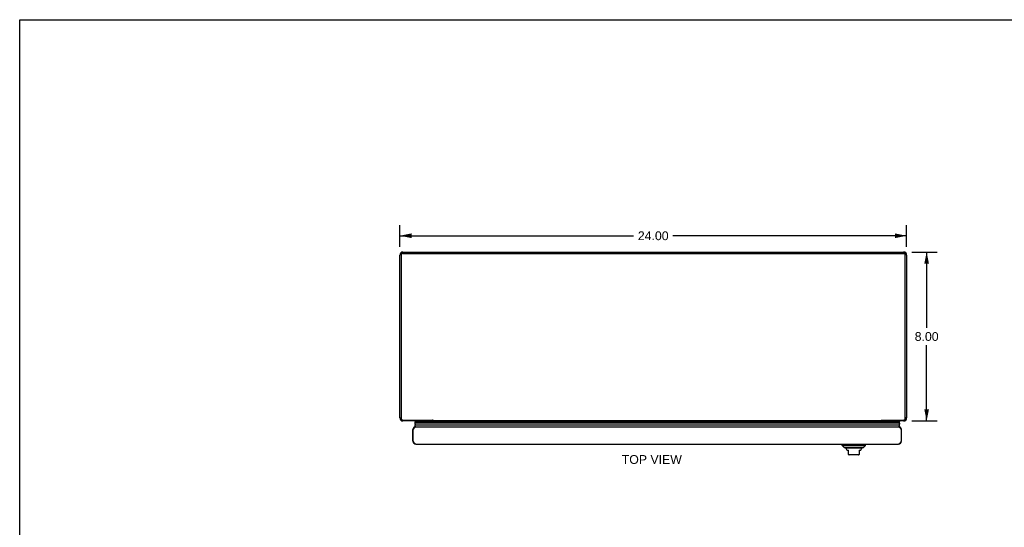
# Model space of a CAD drawing. Header units: inches. Extents: x 0 to 94.4, y 0 to 61.1.
# Tile 3 of 6: x 0 to 46.6, y 37.1 to 61.1. Entities that reach past the tile are written whole.
import ezdxf

# ---------------------------------------------------------------- set-up
doc = ezdxf.new("R2010")
doc.units = ezdxf.units.IN
doc.header["$LTSCALE"] = 5.194444
doc.header["$MEASUREMENT"] = 0
doc.layers.get('0').update_dxf_attribs({"linetype": 'CONTINUOUS'})
doc.layers.add('DIMENSIONS', color=7, linetype='CONTINUOUS')
doc.styles.get("Standard").update_dxf_attribs({"font": 'arial.ttf'})
doc.dimstyles.new('DIMSTYLE_1', dxfattribs={"dimtxt": 0.416667, "dimasz": 0.555556, "dimexe": 0.09, "dimexo": 0.07, "dimgap": 0.0375, "dimtad": 0, "dimtih": 1, "dimtoh": 1, "dimzin": 4, "dimdsep": 46, "dimtxsty": 'Standard', "dimblk": '_FILLED', "dimblk1": '_FILLED', "dimblk2": '_FILLED', "dimcen": 0.09, "dimazin": 1, "dimtfac": 1, "dimtofl": 0, "dimtmove": 0, "dimatfit": 3, "dimldrblk": '_FILLED', "dimfxl": 0, "dimtolj": 1, "dimtzin": 4, "dimarcsym": 0})

# ---------------------------------------------------------------- blocks, each defined once
blk = doc.blocks.new('_FILLED')
at = {"color": 0, "linetype": 'ByBlock'}
blk.add_solid([(0, 0), (-1, 0.2), (-1, -0.2)], dxfattribs=at)
blk = doc.blocks.new('*D2')
at = {"layer": 'DIMENSIONS', "color": 2, "linetype": 'Continuous'}
for p, q in [((42.242, 50.109), (43.445, 50.109)), ((42.945, 50.109), (42.945, 46.525)), ((42.945, 42.109), (42.945, 45.692)), ((42.242, 42.109), (43.445, 42.109))]:
    blk.add_line(p, q, dxfattribs=at)
at = {"layer": 'DIMENSIONS', "color": 2, "linetype": 'Continuous', "xscale": 0.5555555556, "yscale": 0.5555555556, "zscale": 0.5555555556}
for p, rotation in [((42.945, 50.109), 90), ((42.945, 42.109), 270)]:
    blk.add_blockref('_FILLED', p, dxfattribs=dict(at, rotation=rotation))
at = {"layer": 'DIMENSIONS', "color": 2, "linetype": 'Continuous', "insert": (42.945, 46.317), "char_height": 0.4167, "width": 1.13228, "attachment_point": 2, "line_spacing_factor": 0.9}
blk.add_mtext('8.00', dxfattribs=at)
blk = doc.blocks.new('*D8')
at = {"layer": 'DIMENSIONS', "color": 2, "linetype": 'Continuous'}
for p, q in [((17.998, 50.353), (17.998, 51.379)), ((41.998, 50.353), (41.998, 51.379)), ((17.998, 50.879), (29.062, 50.879)), ((41.998, 50.879), (30.934, 50.879))]:
    blk.add_line(p, q, dxfattribs=at)
at = {"layer": 'DIMENSIONS', "color": 2, "linetype": 'Continuous', "xscale": 0.5555555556, "yscale": 0.5555555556, "zscale": 0.5555555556, "rotation": 180}
blk.add_blockref('_FILLED', (17.998, 50.879), dxfattribs=at)
at = {"layer": 'DIMENSIONS', "color": 2, "linetype": 'Continuous', "xscale": 0.5555555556, "yscale": 0.5555555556, "zscale": 0.5555555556}
blk.add_blockref('_FILLED', (41.998, 50.879), dxfattribs=at)
at = {"layer": 'DIMENSIONS', "color": 2, "linetype": 'Continuous', "insert": (29.998, 51.087), "char_height": 0.4167, "width": 1.45601, "attachment_point": 2, "line_spacing_factor": 0.9}
blk.add_mtext('24.00', dxfattribs=at)

msp = doc.modelspace()

# ---------------------------------------------------------------- linework, layer by layer
at = {"color": 7, "linetype": 'Continuous'}
for p, q in [((0, 0), (0, 61.111)), ((0, 61.111), (94.444, 61.111)), ((18.07, 50.034), (18.016, 50.034)), ((18.061, 50.004), (18.061, 49.985)), ((18.121, 50.062), (41.875, 50.062)), ((41.926, 50.034), (41.98, 50.034)), ((41.935, 50.004), (41.935, 49.985)), ((17.998, 42.254), (18.061, 42.254)), ((18.026, 42.169), (18.068, 42.199)), ((18.722, 42.109), (18.705, 42.08)), ((18.705, 42.08), (18.726, 42.068)), ((18.705, 42.08), (41.666, 42.08)), ((41.663, 42.002), (18.708, 42.002)), ((18.718, 42.049), (18.717, 42.045)), ((18.717, 42.045), (41.654, 42.045)), ((18.72, 42.052), (18.718, 42.049)), ((18.722, 42.056), (18.72, 42.052)), ((18.723, 42.059), (18.722, 42.056)), ((18.723, 42.059), (41.648, 42.059)), ((18.726, 42.068), (41.645, 42.068)), ((19.548, 42.153), (19.548, 42.109)), ((19.548, 42.126), (19.564, 42.146)), ((19.548, 42.11), (19.575, 42.11)), ((40.796, 42.11), (40.823, 42.11)), ((40.807, 42.146), (40.823, 42.126)), ((40.823, 42.153), (40.823, 42.109)), ((41.666, 42.08), (41.645, 42.068)), ((41.65, 42.109), (41.666, 42.08)), ((41.971, 42.169), (41.928, 42.199)), ((41.998, 42.254), (41.935, 42.254)), ((18.623, 41.7), (18.636, 41.7)), ((18.736, 41.927), (41.635, 41.927)), ((41.748, 41.7), (41.735, 41.7)), ((18.623, 41.145), (18.636, 41.145)), ((41.748, 41.145), (41.735, 41.145)), ((38.947, 40.951), (38.947, 41.01)), ((38.947, 40.951), (40.049, 40.951)), ((39.045, 40.852), (38.947, 40.951)), ((39.045, 40.852), (39.951, 40.852)), ((39.882, 40.825), (39.114, 40.825)), ((39.163, 40.739), (39.163, 40.726)), ((39.163, 40.726), (39.242, 40.726)), ((39.242, 40.517), (39.242, 40.726)), ((39.754, 40.726), (39.833, 40.726)), ((39.754, 40.726), (39.754, 40.517)), ((39.833, 40.739), (39.833, 40.726)), ((39.951, 40.852), (40.049, 40.951)), ((40.049, 40.951), (40.049, 41.01)), ((39.715, 40.51), (39.281, 40.51))]:
    msp.add_line(p, q, dxfattribs=at)
at = {"color": 3, "linetype": 'Continuous'}
for p, q in [((17.998, 42.254), (17.998, 49.964)), ((18.061, 49.985), (18.061, 42.23)), ((18.121, 50.043), (41.875, 50.043)), ((18.143, 50.109), (41.853, 50.109)), ((41.935, 42.23), (41.935, 49.985)), ((41.998, 49.964), (41.998, 42.254)), ((18.141, 42.153), (19.548, 42.153)), ((19.548, 42.109), (18.143, 42.109)), ((19.575, 42.109), (19.575, 42.141)), ((40.796, 42.109), (19.575, 42.109)), ((40.796, 42.109), (40.796, 42.141)), ((40.823, 42.153), (41.855, 42.153)), ((41.853, 42.109), (40.823, 42.109)), ((18.623, 41.145), (18.623, 41.7)), ((18.636, 41.145), (18.636, 41.7)), ((18.758, 41.835), (41.613, 41.835)), ((41.735, 41.7), (41.735, 41.145)), ((41.748, 41.145), (41.748, 41.7)), ((18.758, 41.01), (41.613, 41.01))]:
    msp.add_line(p, q, dxfattribs=at)
at = {"color": 7, "linetype": 'Continuous'}
for points in [[(18.061, 50.004), (18.061, 50.008), (18.062, 50.012), (18.062, 50.015), (18.063, 50.019), (18.064, 50.023), (18.066, 50.026), (18.067, 50.03), (18.069, 50.033), (18.071, 50.036), (18.073, 50.039), (18.076, 50.042), (18.079, 50.045), (18.081, 50.048), (18.085, 50.05), (18.088, 50.052), (18.091, 50.054), (18.094, 50.056), (18.098, 50.058), (18.102, 50.059), (18.106, 50.06), (18.109, 50.061), (18.113, 50.062), (18.117, 50.062), (18.121, 50.062)], [(41.875, 50.062), (41.879, 50.062), (41.883, 50.062), (41.887, 50.061), (41.891, 50.06), (41.894, 50.059), (41.898, 50.058), (41.902, 50.056), (41.905, 50.054), (41.908, 50.052), (41.912, 50.05), (41.915, 50.048), (41.917, 50.045), (41.92, 50.042), (41.923, 50.039), (41.925, 50.036), (41.927, 50.033), (41.929, 50.03), (41.93, 50.026), (41.932, 50.023), (41.933, 50.019), (41.934, 50.015), (41.935, 50.012), (41.935, 50.008), (41.935, 50.004)], [(18.708, 42.002), (18.708, 41.996), (18.708, 41.989), (18.709, 41.983), (18.711, 41.976), (18.713, 41.97), (18.715, 41.963), (18.717, 41.957), (18.72, 41.951), (18.724, 41.945), (18.728, 41.939), (18.732, 41.933), (18.736, 41.927)], [(41.663, 42.002), (41.663, 41.996), (41.663, 41.989), (41.662, 41.983), (41.66, 41.976), (41.658, 41.97), (41.656, 41.963), (41.654, 41.957), (41.651, 41.951), (41.647, 41.945), (41.644, 41.939), (41.639, 41.933), (41.635, 41.927)], [(41.648, 42.059), (41.65, 42.056), (41.651, 42.052), (41.653, 42.049), (41.654, 42.045)]]:
    msp.add_lwpolyline(points, dxfattribs=at)
at = {"color": 3, "linetype": 'Continuous'}
for points in [[(18.121, 50.043), (18.117, 50.042), (18.113, 50.042), (18.109, 50.041), (18.106, 50.041), (18.102, 50.04), (18.098, 50.038), (18.094, 50.037), (18.091, 50.035), (18.088, 50.033), (18.085, 50.031), (18.081, 50.028), (18.079, 50.026), (18.076, 50.023), (18.073, 50.02), (18.071, 50.017), (18.069, 50.014), (18.067, 50.01), (18.066, 50.007), (18.064, 50.003), (18.063, 50), (18.062, 49.996), (18.062, 49.992), (18.061, 49.988), (18.061, 49.985)], [(41.933, 50), (41.932, 50.003), (41.93, 50.007), (41.929, 50.01), (41.927, 50.014), (41.925, 50.017), (41.923, 50.02), (41.92, 50.023), (41.917, 50.026), (41.915, 50.028), (41.912, 50.031), (41.908, 50.033), (41.905, 50.035), (41.902, 50.037), (41.898, 50.038), (41.894, 50.04), (41.891, 50.041), (41.887, 50.041), (41.883, 50.042), (41.879, 50.042), (41.875, 50.043)], [(41.935, 49.985), (41.935, 49.988), (41.935, 49.992), (41.934, 49.996), (41.933, 50)], [(18.061, 42.23), (18.061, 42.225), (18.062, 42.22), (18.063, 42.215), (18.064, 42.21), (18.065, 42.205), (18.067, 42.201), (18.069, 42.196), (18.072, 42.192), (18.075, 42.187), (18.078, 42.183), (18.081, 42.179), (18.084, 42.176), (18.088, 42.172), (18.092, 42.169), (18.097, 42.166), (18.101, 42.163), (18.106, 42.161), (18.11, 42.159), (18.115, 42.157), (18.12, 42.156), (18.125, 42.154), (18.131, 42.154), (18.136, 42.153), (18.141, 42.153)], [(19.564, 42.146), (19.562, 42.146), (19.56, 42.147), (19.559, 42.147), (19.558, 42.148), (19.556, 42.148), (19.555, 42.149), (19.554, 42.149), (19.552, 42.15), (19.551, 42.151), (19.55, 42.152), (19.549, 42.152), (19.548, 42.153)], [(19.575, 42.141), (19.574, 42.141), (19.573, 42.142), (19.571, 42.143), (19.57, 42.144), (19.569, 42.144), (19.568, 42.145), (19.566, 42.145), (19.565, 42.145), (19.564, 42.146)], [(40.796, 42.141), (40.797, 42.141), (40.798, 42.142), (40.8, 42.143), (40.801, 42.144), (40.802, 42.144), (40.803, 42.145), (40.805, 42.145), (40.806, 42.145), (40.807, 42.146), (40.81, 42.146)], [(40.81, 42.146), (40.811, 42.147), (40.812, 42.147), (40.813, 42.148), (40.815, 42.148), (40.816, 42.149), (40.817, 42.149), (40.819, 42.15), (40.82, 42.151), (40.821, 42.152), (40.822, 42.152), (40.823, 42.153)], [(41.855, 42.153), (41.86, 42.153), (41.865, 42.154), (41.871, 42.154), (41.876, 42.156), (41.881, 42.157), (41.886, 42.159), (41.89, 42.161), (41.895, 42.163), (41.899, 42.166), (41.904, 42.169), (41.908, 42.172), (41.912, 42.176), (41.915, 42.179), (41.919, 42.183), (41.922, 42.187), (41.924, 42.192), (41.927, 42.196), (41.929, 42.201), (41.931, 42.205), (41.932, 42.21), (41.933, 42.215), (41.934, 42.22), (41.935, 42.225), (41.935, 42.23)], [(18.636, 41.7), (18.641, 41.709), (18.646, 41.717), (18.651, 41.726), (18.656, 41.735), (18.661, 41.743), (18.667, 41.751), (18.672, 41.76), (18.677, 41.767), (18.682, 41.775), (18.687, 41.782), (18.692, 41.789), (18.697, 41.795), (18.702, 41.801), (18.707, 41.807), (18.712, 41.812), (18.717, 41.817), (18.722, 41.821), (18.728, 41.825), (18.733, 41.828), (18.738, 41.83), (18.743, 41.832), (18.748, 41.834), (18.753, 41.835), (18.758, 41.835)], [(41.613, 41.835), (41.618, 41.835), (41.623, 41.834), (41.628, 41.832), (41.633, 41.83), (41.638, 41.828), (41.644, 41.825), (41.649, 41.821), (41.654, 41.817), (41.659, 41.812), (41.664, 41.807), (41.669, 41.801), (41.674, 41.795), (41.679, 41.789), (41.684, 41.782), (41.689, 41.775), (41.694, 41.767), (41.699, 41.76), (41.705, 41.751), (41.71, 41.743), (41.715, 41.735), (41.72, 41.726), (41.725, 41.717), (41.73, 41.709), (41.735, 41.7)], [(18.758, 41.01), (18.753, 41.01), (18.748, 41.011), (18.743, 41.012), (18.738, 41.014), (18.733, 41.017), (18.728, 41.02), (18.722, 41.024), (18.717, 41.028), (18.712, 41.033), (18.707, 41.038), (18.702, 41.043), (18.697, 41.049), (18.692, 41.056), (18.687, 41.063), (18.682, 41.07), (18.677, 41.077), (18.672, 41.085), (18.667, 41.093), (18.661, 41.101), (18.656, 41.11), (18.651, 41.118), (18.646, 41.127), (18.641, 41.136), (18.636, 41.145)], [(41.735, 41.145), (41.73, 41.136), (41.725, 41.127), (41.72, 41.118), (41.715, 41.11), (41.71, 41.101), (41.705, 41.093), (41.699, 41.085), (41.694, 41.077), (41.689, 41.07), (41.684, 41.063), (41.679, 41.056), (41.674, 41.049), (41.669, 41.043), (41.664, 41.038), (41.659, 41.033), (41.654, 41.028), (41.649, 41.024), (41.644, 41.02), (41.638, 41.017), (41.633, 41.014), (41.628, 41.012), (41.623, 41.011), (41.618, 41.01), (41.613, 41.01)]]:
    msp.add_lwpolyline(points, dxfattribs=at)
for centre, radius, start, end in [((18.143, 49.964), 0.145, 90, 180), ((41.853, 49.964), 0.145, 0, 90), ((18.143, 42.254), 0.145, 180, 270), ((41.853, 42.254), 0.145, 270, 360), ((18.758, 41.7), 0.135, 90, 180), ((41.613, 41.7), 0.135, 0, 90), ((18.758, 41.145), 0.135, 180, 270), ((41.613, 41.145), 0.135, 270, 360)]:
    msp.add_arc(centre, radius, start, end, dxfattribs=at)
at = {"color": 7, "linetype": 'Continuous'}
for centre, radius, start, end in [((18.763, 42.013), 0.0569, 145.4331, 191.2885), ((18.753, 42.056), 0.03, 156.2022, 173.588), ((41.618, 42.056), 0.03, 6.412, 23.7978), ((41.608, 42.013), 0.0569, 348.7115, 34.5669), ((18.763, 41.885), 0.05, 122.6718, 265.0891), ((41.608, 41.885), 0.05, 274.9109, 57.3282), ((39.134, 40.874), 0.0492, 206.1149, 270), ((39.134, 40.825), 0.0197, 179.8854, 240), ((39.085, 40.739), 0.0787, 0, 60), ((39.911, 40.739), 0.0787, 120, 180), ((39.862, 40.874), 0.0492, 270, 333.8851), ((39.862, 40.825), 0.0197, 300, 0.1146), ((39.281, 40.628), 0.118, 250.5215, 270), ((39.715, 40.628), 0.118, 270, 289.4747)]:
    msp.add_arc(centre, radius, start, end, dxfattribs=at)
for centre, start_param, end_param in [((18.973, 42.002), 3.143067, 3.608679), ((18.973, 42.002), 9.078677, 9.164333), ((41.398, 42.002), -0.467087, -0.001474), ((41.398, 42.002), 0.260445, 0.346101)]:
    msp.add_ellipse(centre, major_axis=(0.265, 0), ratio=0.632157, start_param=start_param, end_param=end_param, dxfattribs=at)

# ---------------------------------------------------------------- texts
at = {"layer": 'DIMENSIONS', "color": 2, "linetype": 'Continuous', "insert": (29.931, 40.492), "char_height": 0.4167, "width": 2.83922, "attachment_point": 2, "line_spacing_factor": 0.9}
msp.add_mtext('TOP VIEW', dxfattribs=at)

# ---------------------------------------------------------------- dimensions: what is measured, and where the dimension line sits
at = {"layer": 'DIMENSIONS', "color": 2, "linetype": 'Continuous'}
dim = msp.add_linear_dim(base=(41.998, 50.879), p1=(17.998, 50.283), p2=(41.998, 50.283), dimstyle='DIMSTYLE_1', dxfattribs=at)
dim.commit()
dim.dimension.update_dxf_attribs({"geometry": '*D8', "text_midpoint": (29.993, 50.876), "dimtype": 160})
dim = msp.add_linear_dim(base=(42.945, 42.109), p1=(42.172, 50.109), p2=(42.172, 42.109), angle=270, dimstyle='DIMSTYLE_1', dxfattribs=at)
dim.commit()
dim.dimension.update_dxf_attribs({"geometry": '*D2', "text_midpoint": (42.942, 46.106), "dimtype": 160})

doc.saveas('drawing.dxf')
